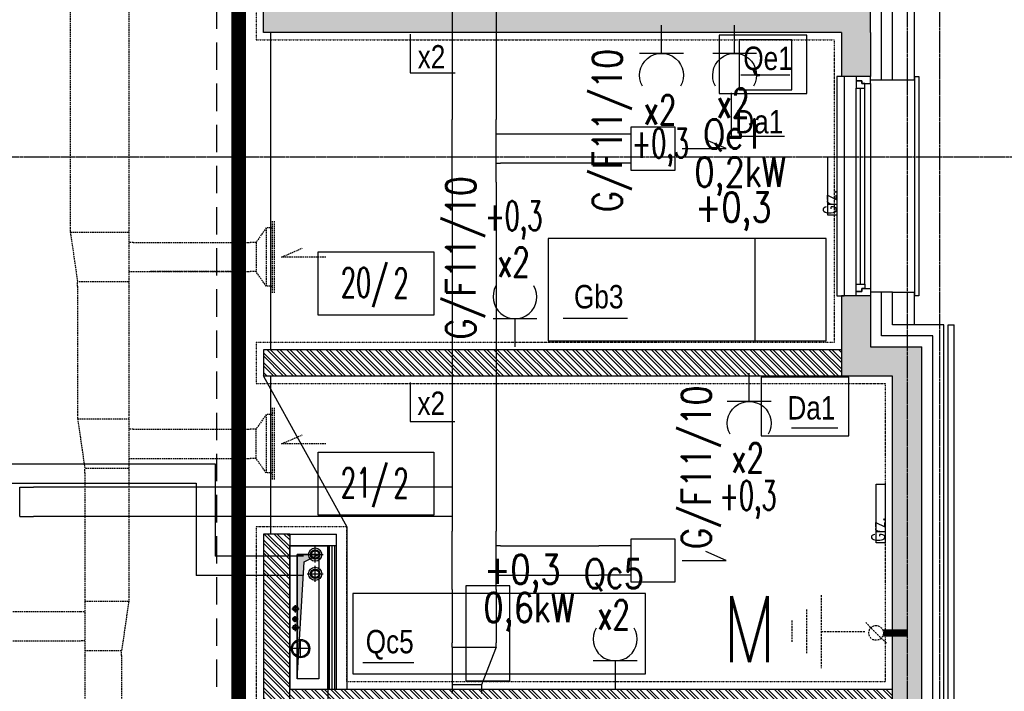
# Model space of a CAD drawing. Extents: x -7228 to 74941, y -112898 to 85621.
# Tile 245 of 256: x 52801 to 53474, y -10092 to -9632. Entities that reach past the tile are written whole.
import ezdxf
from ezdxf.enums import TextEntityAlignment as Align

# ---------------------------------------------------------------- set-up
doc = ezdxf.new("R2010")
doc.units = 0
for name, pattern in [('CENTER', [2, 1.25, -0.25, 0.25, -0.25]), ('DASHED', [0.75, 0.5, -0.25]), ('DASHED2', [0.375, 0.25, -0.125]), ('DIVIDE', [31.75, 12.7, -6.35, 0, -6.35, 0, -6.35]), ('HIDDEN', [9.525, 6.35, -3.175])]:
    doc.linetypes.add(name, pattern=pattern)
doc.layers.get('0').update_dxf_attribs({"color": 101, "linetype": 'CONTINUOUS'})
doc.layers.add('-A_NR', color=8, linetype='CONTINUOUS', plot=False)
for name, color, linetype in [('Drz---drzwi', 5, 'CONTINUOUS'), ('E35', 6, 'CONTINUOUS'), ('E50', 3, 'CONTINUOUS'), ('E50kor', 3, 'CONTINUOUS'), ('Ins-co', 2, 'CONTINUOUS'), ('Ins-kan', 54, 'CONTINUOUS'), ('Ins-went', 141, 'CONTINUOUS'), ('Ins-wod', 4, 'CONTINUOUS'), ('Okn---okna', 5, 'CONTINUOUS'), ('Opis-pom', 6, 'CONTINUOUS'), ('Opis_pom_ramka', 6, 'CONTINUOUS'), ('Os-osie glowne', 1, 'CENTER'), ('Sc-beton', 7, 'CONTINUOUS'), ('Sc-beton-hatch', 86, 'CONTINUOUS'), ('Sc-cegla pustak', 42, 'CONTINUOUS'), ('Sc-cegla pustak-hatch', 8, 'CONTINUOUS'), ('Sc-drewno', 22, 'CONTINUOUS'), ('Sc-gk', 120, 'CONTINUOUS'), ('Sc-izolacja term-styropian', 151, 'STYROPIAN-KA'), ('Sc-kamien', 31, 'CONTINUOUS'), ('Sc-silikat', 61, 'CONTINUOUS'), ('Suf-widok', 8, 'CONTINUOUS'), ('W-idok nad', 5, 'DASHED2'), ('W-otwor-strop', 1, 'CONTINUOUS'), ('Wyp-meble', 155, 'CONTINUOUS')]:
    doc.layers.add(name, color=color, linetype=linetype)
doc.styles.add('ARIAL_CE', font='ARIAL.TTF', dxfattribs={"width": 0.8})
doc.styles.add('KA wymiar', font='romans.shx', dxfattribs={"width": 0.6})
doc.styles.add('ROMANS', font='romans', dxfattribs={"width": 0.85})
doc.linetypes.add('BATTING', pattern='A,0.0001,-0.1,[134,ltypeshp.shx,S=0.1,R=0,X=-0.1,Y=0],-0.2,[134,ltypeshp.shx,S=0.1,R=180,X=0.1,Y=0],-0.1', length=0.4001)
doc.linetypes.add('STYROPIAN-KA', pattern='A,0.0001,-0.1,[135,ltypeshp.shx,S=0.1,R=0,X=-0.1,Y=0],0,[135,ltypeshp.shx,S=0.1,R=180,X=0.1,Y=0],-0.1', length=0.2001)
doc.linetypes.add('ZIGZAG', pattern='A,0.00254,-5.08,[131,ltypeshp.shx,S=5.08,R=0,X=-5.08,Y=0],-10.16,[131,ltypeshp.shx,S=5.08,R=180,X=5.08,Y=0],-5.08', length=20.32254)

# ---------------------------------------------------------------- blocks, each defined once
blk = doc.blocks.new('_dfijglifjglifjhl')
for p, q in [((-18, 0), (-23, 0)), ((-23, 0), (-23, -150)), ((30, 0), (33, 0)), ((33, 0), (33, -150)), ((0, -5), (0, -145)), ((-10, -142), (-10, -8)), ((-7, -142), (-7, -8)), ((-4, -142), (-4, -8)), ((-23, -150), (-18, -150)), ((33, -150), (30, -150))]:
    blk.add_line(p, q)
at = {"linetype": 'DASHED2'}
for p, q in [((-18, 0), (-18, -150)), ((30, 0), (30, -150))]:
    blk.add_line(p, q, dxfattribs=at)
for points in [[(0, -5), (0, 0), (-10, 0), (-10, -3), (-6, -3), (-6, -5)], [(-4, -8), (-4, -5), (-6, -5), (-6, -3), (-10, -3), (-10, -5), (-10, -8)], [(-4, -142), (-4, -145), (-6, -145), (-6, -147), (-10, -147), (-10, -145), (-10, -142)], [(0, -145), (0, -150), (-10, -150), (-10, -147), (-6, -147), (-6, -145)]]:
    blk.add_lwpolyline(points, close=True)
blk = doc.blocks.new('_opis_pom_metka')
at = {"layer": 'Opis_pom_ramka'}
blk.add_lwpolyline([(-33.13, 0), (32.87, 0), (32.87, -36), (-33.13, -36)], close=True, dxfattribs=at)
at = {"style": 'KA wymiar', "width": 0.6}
blk.add_attdef('KO/', text='', height=16.8, dxfattribs=at).set_placement((3.45, -25.87), align=Align.RIGHT)
blk.add_attdef('NR', (3.8, -26.16), '', height=16.8, dxfattribs=at)
blk = doc.blocks.new('_dkjhsjhkfgh')
at = {"layer": 'Ins-went', "ltscale": 2}
for p, q in [((2289.02, 1496.48), (2289.02, 1300.58)), ((2319.02, 1496.48), (2319.02, 1300.58)), ((2289.02, 1260.56), (2289.02, 1300.56)), ((2319.02, 1260.56), (2319.02, 1300.56)), ((2322.02, 1290.56), (2319.02, 1290.56)), ((2411.42, 1290.56), (2389.27, 1290.56)), ((2319.02, 1270.56), (2322.02, 1270.56)), ((2411.42, 1270.56), (2389.27, 1270.56)), ((2289.02, 1257.56), (2289.02, 1260.56)), ((2319.02, 1257.56), (2319.02, 1260.56)), ((2289.02, 1257.56), (2289.02, 1248.56)), ((2319.02, 1257.56), (2319.02, 1248.56)), ((2289.02, 1248.56), (2289.02, 1245.56)), ((2289.02, 1245.56), (2289.02, 1059.06)), ((2319.02, 1248.56), (2319.02, 1245.56)), ((2319.02, 1245.56), (2319.02, 1059.06)), ((2289.02, 1059.02), (2289.02, 1019.02)), ((2319.02, 1059.02), (2319.02, 1019.02)), ((1993.5, 1029.02), (1993.5, 1049.02)), ((1993.5, 1049.02), (2003, 1049.02)), ((2007.02, 1049.02), (2003.02, 1049.02)), ((2024.92, 1049.02), (2007.02, 1049.02)), ((2027.92, 1049.02), (2024.92, 1049.02)), ((2081.92, 1049.02), (2027.92, 1049.02)), ((2289.02, 1049.02), (2081.92, 1049.02)), ((1993.5, 1029.02), (2003, 1029.02)), ((2007.02, 1029.02), (2003.02, 1029.02)), ((2024.92, 1029.02), (2007.02, 1029.02)), ((2027.92, 1029.02), (2024.92, 1029.02)), ((2081.92, 1029.02), (2027.92, 1029.02)), ((2289.02, 1029.02), (2081.92, 1029.02)), ((2289.02, 979.02), (2289.02, 1019.02)), ((2319.02, 979.02), (2319.02, 1019.02)), ((2322.02, 1009.02), (2319.02, 1009.02)), ((2411.42, 1009.02), (2389.27, 1009.02)), ((2319.02, 989.02), (2322.02, 989.02)), ((2411.42, 989.02), (2389.27, 989.02)), ((2289.02, 979.02), (2289.02, 942.62)), ((2319.02, 979.02), (2319.02, 942.62)), ((2289.02, 939.62), (2289.02, 942.62)), ((2319.02, 939.62), (2319.02, 942.62)), ((2289.02, 939.62), (2319.02, 939.62)), ((2289.02, 939.62), (2289.02, 914.02)), ((2319.02, 939.62), (2309.02, 914.02)), ((2309.02, 914.02), (2289.02, 914.02)), ((2289.02, 914.02), (2289.02, 911.02)), ((2289.02, 911, -3630), (2289.02, 908, -3630)), ((2309.02, 914.02), (2309.02, 911.02)), ((2309.02, 911, -3630), (2309.02, 908, -3630))]:
    blk.add_line(p, q, dxfattribs=at)
for points in [[(2411.42, 1295.41), (2441.12, 1295.41), (2441.12, 1265.71), (2411.42, 1265.71)], [(2411.42, 1013.87), (2441.12, 1013.87), (2441.12, 984.17), (2411.42, 984.17)]]:
    blk.add_lwpolyline(points, close=True, dxfattribs=at)
for points in [[(2446.12, 1280.56), (2476.36, 1280.56), (2462.34, 1286.58)], [(2446.12, 999.02), (2476.36, 999.02), (2462.34, 1005.04)]]:
    blk.add_lwpolyline(points, dxfattribs=at)
for points in [[(2389.27, 1290.56), (2322.02, 1290.56)], [(2389.27, 1270.56), (2322.02, 1270.56)], [(2322.02, 1009.02), (2389.27, 1009.02)], [(2322.02, 989.02), (2389.27, 989.02)]]:
    blk.add_spline(points, degree=3, dxfattribs=at)
blk = doc.blocks.new('g2')
at = {"layer": 'E35'}
blk.add_line((15, 19.27), (-15, 19.27), dxfattribs=at)
blk.add_arc((0, 34.27), 15, 150, 30, dxfattribs=at)
at = {"layer": 'E50'}
blk.add_line((0, 19.27), (0, 0), dxfattribs=at)

msp = doc.modelspace()

# ---------------------------------------------------------------- hatches: boundary and pattern name
at = {"layer": 'Sc-beton-hatch'}
h = msp.add_hatch(dxfattribs=at)
h.set_pattern_fill('ANSI33', color=256, style=0)
h.paths.add_polyline_path([(53417.547, -5966.119), (53397.547, -5966.119), (53397.547, -6066.119), (53347.547, -6066.119), (53347.547, -6086.119), (53397.547, -6086.119), (53397.547, -6539.119), (53417.547, -6539.119)])
h.paths.add_polyline_path([(52727.547, -5896.063), (52727.547, -6126.119), (52747.547, -6126.119), (52747.547, -6086.119), (52787.547, -6086.119), (52787.547, -6066.119), (52747.547, -6066.119), (52747.547, -5893.275, 0.0068353), (53006.666, -5853.258), (53003.652, -5833.484, -0.0084051), (52685.545, -5881.599), (52688.203, -5901.422, 0.0010351)])
h.paths.add_polyline_path([(52755.047, -6461.119), (52720.047, -6461.119), (52720.047, -6496.119), (52755.047, -6496.119)])
h.paths.add_polyline_path([(52712.547, -6843.119), (52747.547, -6843.119), (52747.547, -6808.119), (52712.547, -6808.119)])
h.paths.add_polyline_path([(53417.547, -6674.119), (53397.547, -6674.119), (53397.547, -6896.119), (53417.547, -6896.119)])
h.paths.add_polyline_path([(52002.547, -6461.119), (51967.547, -6461.119), (51967.547, -6496.119), (52002.547, -6496.119)], flags=17)
h.paths.add_polyline_path([(51782.547, -6476.119), (51782.547, -5979.405, 0.0063955), (52027.547, -5966.832), (52026.267, -5946.873, -0.0079596), (51721.947, -5961.536), (51722.592, -5981.526, 0.0010422), (51762.547, -5980.155), (51762.547, -6648.119), (51782.547, -6648.119), (51782.547, -6496.119), (51815.547, -6496.119), (51815.547, -6496.115), (51815.547, -6476.119)])
h.paths.add_polyline_path([(51327.547, -6828.119), (51427.547, -6828.119), (51427.547, -7026.119), (51447.547, -7026.119), (51447.547, -6828.119), (51782.547, -6828.119), (51782.547, -6803.119), (51762.547, -6803.119), (51762.547, -6808.119), (51347.547, -6808.119), (51347.547, -5986.279, 0.0010428), (51387.547, -5986.471), (51387.602, -5966.468, -0.0015651), (51327.547, -5966.119)])
h.paths.add_polyline_path([(51987.547, -6808.119), (51967.547, -6808.119), (51967.547, -7466.119), (51944.547, -7466.119), (51944.547, -7486.119), (51967.547, -7486.119), (51967.547, -8068.619), (51987.547, -8068.619), (51987.547, -7486.119), (52278.547, -7486.119), (52278.547, -7801.119), (52298.547, -7801.119), (52351.547, -7801.119), (52351.547, -7781.119), (52298.547, -7781.119), (52298.547, -7466.119), (51987.547, -7466.119)])
h.paths.add_polyline_path([(51427.547, -7276.119), (51447.547, -7276.119), (51447.547, -7176.119), (51427.547, -7176.119)])
h.paths.add_polyline_path([(51427.547, -7526.119), (51447.547, -7526.119), (51447.547, -7486.119), (51487.547, -7486.119), (51487.547, -7466.119), (51447.547, -7466.119), (51447.547, -7426.119), (51427.547, -7426.119)])
h.paths.add_polyline_path([(51807.547, -7486.119), (51807.547, -7466.119), (51742.547, -7466.119), (51742.547, -7486.119)])
h.paths.add_polyline_path([(52351.547, -7486.119), (52351.547, -7466.119), (52298.547, -7466.119), (52298.547, -7486.119)], flags=17)
h.paths.add_polyline_path([(52573.547, -7486.119), (52573.547, -7466.119), (52485.547, -7466.119), (52485.547, -7486.119)])
h.paths.add_polyline_path([(52727.547, -7466.119), (52707.547, -7466.119), (52707.547, -7486.119), (52727.547, -7486.119)])
h.paths.add_polyline_path([(52747.547, -7466.119), (52727.547, -7466.119), (52727.547, -7486.119), (52727.547, -7781.119), (52707.547, -7781.119), (52707.547, -7801.119), (52747.547, -7801.119)])
h.paths.add_polyline_path([(52505.547, -7781.119), (52485.547, -7781.119), (52485.547, -7801.119), (52573.547, -7801.119), (52573.547, -7781.119), (52520.547, -7781.119), (52520.547, -7486.119), (52505.547, -7486.119)])
h.paths.add_polyline_path([(53417.547, -7316.119), (53397.547, -7316.119), (53397.547, -7666.119), (53417.547, -7666.119)])
h.paths.add_polyline_path([(53417.547, -7766.119), (53397.547, -7766.119), (53397.547, -8031.119), (53417.547, -8031.119)])
h.paths.add_polyline_path([(53397.547, -8216.119), (53349.547, -8216.119), (53349.547, -8236.119), (53397.547, -8236.119), (53397.547, -8841.119), (53417.547, -8841.119), (53417.547, -8181.119), (53397.547, -8181.119)])
h.paths.add_polyline_path([(53150.547, -8216.119), (53150.547, -8236.119), (53244.547, -8236.119), (53244.547, -8216.119)])
h.paths.add_polyline_path([(52922.547, -8216.119), (52922.547, -8236.119), (53025.547, -8236.119), (53025.547, -8216.119)])
h.paths.add_polyline_path([(52727.547, -8236.119), (52727.547, -8966.119), (52702.547, -8966.119), (52702.547, -8986.119), (52747.547, -8986.119), (52747.547, -8236.119), (52787.547, -8236.119), (52787.547, -8216.119), (52244.047, -8216.119), (52244.047, -8236.119)])
h.paths.add_polyline_path([(51967.547, -8216.119), (51447.547, -8216.119), (51447.547, -8156.119), (51427.547, -8156.119), (51427.547, -8236.119), (51762.547, -8236.119), (52109.047, -8236.119), (52109.047, -8216.119), (51987.547, -8216.119), (51987.547, -8168.619), (51967.547, -8168.619)])
h.paths.add_polyline_path([(51427.547, -8006.119), (51447.547, -8006.119), (51447.547, -7963.119), (51427.547, -7963.119)])
h.paths.add_polyline_path([(51447.547, -7676.119), (51427.547, -7676.119), (51427.547, -7873.119), (51447.547, -7873.119)])
h.paths.add_polyline_path([(51762.547, -8986.119), (51782.547, -8986.119), (51782.547, -8966.119), (51427.547, -8966.119), (51427.547, -8986.119)])
h.paths.add_polyline_path([(51782.547, -8986.119), (51802.547, -8986.119), (51802.547, -8966.119), (51782.547, -8966.119)])
h.paths.add_polyline_path([(51802.547, -8966.119), (51802.547, -8986.119), (52114.047, -8986.119), (52114.047, -8966.119)])
h.paths.add_polyline_path([(52339.547, -8986.119), (52339.547, -8966.119), (52244.047, -8966.119), (52244.047, -8986.119)], flags=17)
h.paths.add_polyline_path([(52449.547, -8966.119), (52449.547, -8986.119), (52592.547, -8986.119), (52592.547, -8966.119)])
h.paths.add_polyline_path([(52967.547, -8966.119), (52967.547, -8986.119), (53045.547, -8986.119), (53045.547, -8966.119)])
h.paths.add_polyline_path([(53155.547, -8966.119), (53155.547, -8986.119), (53397.547, -8986.119), (53397.547, -9011.119), (53417.547, -9011.119), (53417.547, -8941.119), (53397.547, -8941.119), (53397.547, -8966.119)])
h.paths.add_polyline_path([(53397.547, -9134.119), (53362.547, -9134.119), (53362.547, -9440.619), (53382.547, -9440.619), (53382.547, -9154.119), (53417.547, -9154.119), (53417.547, -9111.119), (53397.547, -9111.119)])
h.paths.add_polyline_path([(53382.547, -9560.619), (53362.547, -9560.619), (53362.547, -9616.119), (52967.547, -9616.119), (52967.547, -9641.119), (53362.547, -9641.119), (53362.547, -9671.119), (53382.547, -9671.119), (53382.547, -9641.119)])
h.paths.add_polyline_path([(53417.547, -9856.119), (53382.547, -9856.119), (53382.547, -9821.119), (53362.547, -9821.119), (53362.547, -9876.119), (53397.547, -9876.119), (53397.547, -10283.619), (53397.547, -10466.119), (52747.547, -10466.119), (52747.547, -10421.119), (52727.547, -10421.119), (52727.547, -10486.119), (53397.547, -10486.119), (53397.547, -10915.39), (53397.547, -10976.119), (53417.547, -10976.119), (53417.547, -10576.119), (53417.547, -10403.619)])
h.paths.add_polyline_path([(52747.547, -10095.119), (52727.547, -10095.119), (52727.547, -10291.119), (52747.547, -10291.119)], flags=17)
h.paths.add_polyline_path([(52727.547, -9985.119), (52747.547, -9985.119), (52747.547, -9206.119), (52727.547, -9206.119), (52727.547, -9616.119), (52431.547, -9616.119), (52431.547, -9641.119), (52727.547, -9641.119)])
h.paths.add_polyline_path([(52280.547, -9616.119), (52280.547, -9641.119), (52321.547, -9641.119), (52321.547, -9616.119)])
h.paths.add_polyline_path([(52058.547, -9641.119), (52058.547, -9616.119), (51942.547, -9616.119), (51942.547, -9641.119)])
h.paths.add_polyline_path([(51842.547, -9641.119), (51842.547, -9616.119), (51547.547, -9616.119), (51547.547, -9601.119), (51527.547, -9601.119), (51527.547, -9616.119), (51287.547, -9616.119), (51287.547, -9641.119), (51527.547, -9641.119), (51527.547, -10036.619), (51547.547, -10036.619), (51547.547, -9641.119)])
h.paths.add_polyline_path([(51547.547, -9472.119), (51527.547, -9472.119), (51527.547, -9504.119), (51547.547, -9504.119)])
h.paths.add_polyline_path([(51237.547, -9641.119), (51237.547, -9616.119), (51187.547, -9616.119), (51187.547, -9641.119)])
h.paths.add_polyline_path([(51137.547, -9641.119), (51137.547, -9616.119), (51087.547, -9616.119), (51087.547, -9641.119)])
h.paths.add_polyline_path([(51037.547, -9641.119), (51037.547, -9616.119), (50987.547, -9616.119), (50987.547, -9641.119)])
h.paths.add_polyline_path([(50937.547, -9641.119), (50937.547, -9616.119), (50897.547, -9616.119), (50897.547, -10523.119), (50997.547, -10523.119), (50997.547, -10538.119), (51017.547, -10538.119), (51017.547, -10503.119), (50917.547, -10503.119), (50917.547, -9641.119)])
h.paths.add_polyline_path([(52058.547, -9962.119), (52058.547, -9944.119), (51944.547, -9944.119), (51944.547, -9962.119)])
h.paths.add_polyline_path([(51527.547, -10291.119), (51547.547, -10291.119), (51547.547, -10136.619), (51527.547, -10136.619)])
h.paths.add_polyline_path([(51017.547, -10656.119), (51017.547, -10638.119), (50997.547, -10638.119), (50997.547, -10656.119), (50797.547, -10656.119), (50797.547, -11011.119), (51527.547, -11011.119), (51527.547, -11051.119), (51547.547, -11051.119), (51547.547, -11011.119), (51597.547, -11011.119), (51597.547, -10991.119), (51547.547, -10991.119), (51547.547, -10836.119), (51527.547, -10836.119), (51527.547, -10991.119), (50817.547, -10991.119), (50817.547, -10676.119), (51527.547, -10676.119), (51527.547, -10686.119), (51547.547, -10686.119), (51547.547, -10421.119), (51527.547, -10421.119), (51527.547, -10656.119)])
h.paths.add_polyline_path([(51987.547, -10486.119), (52104.047, -10486.119), (52104.047, -10466.119), (51767.547, -10466.119), (51767.547, -10486.119), (51967.547, -10486.119), (51967.547, -10991.119), (51747.547, -10991.119), (51747.547, -11011.119), (51807.547, -11011.119), (51807.547, -11051.119), (51827.547, -11051.119), (51827.547, -11011.119), (52087.547, -11011.119), (52087.547, -10991.119), (51987.547, -10991.119)])
h.paths.add_polyline_path([(52214.047, -10466.119), (52214.047, -10486.119), (52278.547, -10486.119), (52278.547, -10991.119), (52237.547, -10991.119), (52237.547, -11011.119), (52819.547, -11011.119), (52819.547, -10991.119), (52298.547, -10991.119), (52298.547, -10466.119)])
h.paths.add_polyline_path([(53382.547, -11011.119), (53382.547, -10991.119), (53337.547, -10991.119), (53337.547, -11011.119)])
h.paths.add_polyline_path([(53400.047, -10993.619), (53382.547, -11011.119), (53417.547, -11011.119)])
h.paths.add_polyline_path([(53382.547, -10976.119), (53382.547, -11011.119), (53400.047, -10993.619)])
h.paths.add_polyline_path([(53382.547, -10976.119), (53400.047, -10993.619), (53417.547, -10976.119)])
h.paths.add_polyline_path([(53417.547, -10976.119), (53400.047, -10993.619), (53417.547, -11011.119)])
at = {"layer": 'Sc-cegla pustak-hatch'}
h = msp.add_hatch(dxfattribs=at)
h.set_pattern_fill('ANSI32', color=256, scale=0.5, angle=90, style=0)
h.paths.add_polyline_path([(52792.547, -7484.119), (52792.547, -7466.119), (52747.547, -7466.119), (52747.547, -7484.119)])
h.paths.add_polyline_path([(52967.547, -7484.119), (52967.547, -7996.119), (52985.547, -7996.119), (52985.547, -7969.119), (53059.547, -7969.119), (53067.547, -7969.119), (53067.547, -7977.119), (53059.547, -7977.119), (53059.547, -7996.119), (53085.347, -7996.119), (53085.347, -7978.119), (53077.547, -7978.119), (53077.547, -7951.119), (52985.547, -7951.119), (52985.547, -7602.119), (53050.547, -7602.119), (53050.547, -7584.119), (52985.547, -7584.119), (52985.547, -7466.119), (52922.547, -7466.119), (52922.547, -7484.119)])
h.paths.add_polyline_path([(53150.547, -7584.119), (53150.547, -7602.119), (53397.547, -7602.119), (53397.547, -7584.119)])
h.paths.add_polyline_path([(53397.547, -7996.119), (53397.547, -7978.119), (53185.347, -7978.119), (53185.347, -7996.119)])
h.paths.add_polyline_path([(52967.547, -8464.119), (52985.547, -8464.119), (52985.547, -8236.119), (52967.547, -8236.119)])
h.paths.add_polyline_path([(52095.547, -7978.119), (52095.547, -7710.119), (52077.547, -7710.119), (52077.547, -7996.119), (52278.547, -7996.119), (52278.547, -8038.619), (52296.547, -8038.619), (52296.547, -7968.119), (52278.547, -7968.119), (52278.547, -7978.119)])
h.paths.add_polyline_path([(52296.547, -7801.119), (52278.547, -7801.119), (52278.547, -7868.119), (52296.547, -7868.119)])
h.paths.add_polyline_path([(51902.547, -7978.119), (51902.547, -7996.119), (51967.547, -7996.119), (51967.547, -7978.119)])
h.paths.add_polyline_path([(51802.547, -7996.119), (51802.547, -7978.119), (51744.547, -7978.119), (51744.547, -7996.119)])
h.paths.add_polyline_path([(51654.547, -7996.119), (51654.547, -7978.119), (51447.547, -7978.119), (51447.547, -7996.119)])
h.paths.add_polyline_path([(51427.547, -8356.119), (51445.547, -8356.119), (51445.547, -8236.119), (51427.547, -8236.119)])
h.paths.add_polyline_path([(51427.547, -8571.119), (51445.547, -8571.119), (51445.547, -8566.119), (52040.547, -8566.119), (52040.547, -8630.119), (52058.547, -8630.119), (52058.547, -8492.119), (52040.547, -8492.119), (52040.547, -8548.119), (51782.547, -8548.119), (51782.547, -8466.119), (51764.547, -8466.119), (51764.547, -8548.119), (51445.547, -8548.119), (51445.547, -8506.119), (51427.547, -8506.119)])
h.paths.add_polyline_path([(51782.547, -8236.119), (51764.547, -8236.119), (51764.547, -8366.119), (51782.547, -8366.119)])
h.paths.add_polyline_path([(52058.547, -8236.119), (52040.547, -8236.119), (52040.547, -8392.119), (52058.547, -8392.119)])
h.paths.add_polyline_path([(52296.547, -8168.619), (52278.547, -8168.619), (52278.547, -8216.119), (52296.547, -8216.119)])
h.paths.add_polyline_path([(52296.547, -8236.119), (52278.547, -8236.119), (52278.547, -8966.119), (52296.547, -8966.119), (52296.547, -8570.119), (52592.547, -8570.119), (52592.547, -8552.119), (52296.547, -8552.119)])
h.paths.add_polyline_path([(52058.547, -8730.119), (52040.547, -8730.119), (52040.547, -8966.119), (52058.547, -8966.119)])
h.paths.add_polyline_path([(51445.547, -8721.119), (51427.547, -8721.119), (51427.547, -8786.119), (51445.547, -8786.119)])
h.paths.add_polyline_path([(51427.547, -8966.119), (51445.547, -8966.119), (51445.547, -8936.119), (51427.547, -8936.119)])
h.paths.add_polyline_path([(51445.547, -9001.119), (51445.547, -8986.119), (51427.547, -8986.119), (51427.547, -9001.119)])
h.paths.add_polyline_path([(51427.547, -9216.119), (51445.547, -9216.119), (51445.547, -9151.119), (51427.547, -9151.119)])
h.paths.add_polyline_path([(51427.547, -9490.119), (51527.547, -9490.119), (51527.547, -9472.119), (51445.547, -9472.119), (51445.547, -9366.119), (51427.547, -9366.119)])
h.paths.add_polyline_path([(51764.547, -9306.119), (51782.547, -9306.119), (51782.547, -8998.119), (51764.547, -8998.119)])
h.paths.add_polyline_path([(52040.547, -9616.119), (52058.547, -9616.119), (52058.547, -9461.119), (52040.547, -9461.119)])
h.paths.add_polyline_path([(52040.547, -9361.119), (52058.547, -9361.119), (52058.547, -8986.119), (52040.547, -8986.119)])
h.paths.add_polyline_path([(52727.547, -8570.119), (52727.547, -8552.119), (52702.547, -8552.119), (52702.547, -8570.119)])
h.paths.add_polyline_path([(52994.547, -8594.119), (52994.547, -8668.119), (52967.547, -8668.119), (52967.547, -8966.119), (52985.547, -8966.119), (52985.547, -8686.119), (53397.547, -8686.119), (53397.547, -8668.119), (53012.547, -8668.119), (53012.547, -8576.119), (52985.547, -8576.119), (52985.547, -8554.119), (52967.547, -8554.119), (52967.547, -8594.119)])
h.paths.add_polyline_path([(52985.547, -9224.119), (52985.547, -8986.119), (52967.547, -8986.119), (52967.547, -9206.119), (52922.547, -9206.119), (52922.547, -9224.119)])
h.paths.add_polyline_path([(52967.547, -9344.119), (52967.547, -9362.119), (53362.547, -9362.119), (53362.547, -9344.119)])
h.paths.add_polyline_path([(52674.547, -9206.119), (52674.547, -9224.119), (52712.547, -9224.119), (52727.547, -9224.119), (52727.547, -9206.119)])
h.paths.add_polyline_path([(52792.547, -9224.119), (52792.547, -9206.119), (52747.547, -9206.119), (52747.547, -9224.119)])
h.paths.add_polyline_path([(52564.547, -9224.119), (52564.547, -9206.119), (52482.547, -9206.119), (52482.547, -9161.119), (52464.547, -9161.119), (52464.547, -9206.119), (52449.547, -9206.119), (52449.547, -9224.119)])
h.paths.add_polyline_path([(52482.547, -8986.119), (52464.547, -8986.119), (52464.547, -9031.119), (52482.547, -9031.119)])
h.paths.add_polyline_path([(52280.547, -9206.119), (52280.547, -9616.119), (52298.547, -9616.119), (52298.547, -9224.119), (52339.547, -9224.119), (52339.547, -9206.119)])
h.paths.add_polyline_path([(51547.547, -9944.119), (51547.547, -9962.119), (51764.547, -9962.119), (51764.547, -10228.119), (51547.547, -10228.119), (51547.547, -10246.119), (52058.547, -10246.119), (52058.547, -10151.619), (52040.547, -10151.619), (52040.547, -10228.119), (51782.547, -10228.119), (51782.547, -9962.119), (51944.547, -9962.119), (51944.547, -9944.119)])
h.paths.add_polyline_path([(52058.547, -9962.119), (52040.547, -9962.119), (52040.547, -10051.619), (52058.547, -10051.619)], flags=17)
h.paths.add_polyline_path([(52058.547, -9641.119), (52040.547, -9641.119), (52040.547, -9944.119), (52058.547, -9944.119)])
h.paths.add_polyline_path([(52680.659, -9975.119), (52680.659, -9957.119), (52298.547, -9957.119), (52298.547, -9641.119), (52280.547, -9641.119), (52280.547, -10291.119), (52298.547, -10291.119), (52298.547, -10246.119), (52727.547, -10246.119), (52727.547, -10228.119), (52298.547, -10228.119), (52298.547, -9975.119)])
h.paths.add_polyline_path([(53362.547, -9876.119), (53362.547, -9858.119), (52967.547, -9858.119), (52967.547, -9876.119)])
h.paths.add_polyline_path([(52967.547, -10118.119), (52985.547, -10118.119), (52985.547, -10108.119), (53397.547, -10108.119), (53397.547, -10090.119), (52985.547, -10090.119), (52985.547, -9984.119), (52967.547, -9984.119)])
h.paths.add_polyline_path([(52985.547, -10238.119), (52985.547, -10228.119), (52967.547, -10228.119), (52967.547, -10356.119), (52985.547, -10356.119), (52985.547, -10256.119), (53135.547, -10256.119), (53135.547, -10466.119), (53153.547, -10466.119), (53153.547, -10238.119)])
h.paths.add_polyline_path([(52967.547, -10456.119), (52967.547, -10466.119), (52985.547, -10466.119), (52985.547, -10456.119)])
h.paths.add_polyline_path([(52280.547, -10466.119), (52298.547, -10466.119), (52298.547, -10421.119), (52280.547, -10421.119)])
h.paths.add_polyline_path([(51785.547, -10656.119), (51785.547, -10596.119), (51767.547, -10596.119), (51767.547, -10686.119), (51785.547, -10686.119), (51785.547, -10674.119), (51967.547, -10674.119), (51967.547, -10656.119)])
h.paths.add_polyline_path([(51785.547, -10786.119), (51767.547, -10786.119), (51767.547, -10991.119), (51785.547, -10991.119)])
h.paths.add_polyline_path([(51785.547, -10496.119), (51785.547, -10486.119), (51767.547, -10486.119), (51767.547, -10496.119)])
at = {"layer": 'W-otwor-strop'}
msp.add_hatch(color=256, dxfattribs=at).paths.add_polyline_path([(53005.547, -9998.119), (52990.547, -9998.119), (52990.547, -10083.119), (52995.547, -10003.119)])

# ---------------------------------------------------------------- linework, layer by layer
at = {"layer": '-A_NR', "ltscale": 0.5}
for p, q in [((53067.912, -9642.191), (53067.912, -9668.754)), ((53067.912, -9668.754), (53098.591, -9668.754)), ((53293.944, -9670.006), (53327.377, -9670.006)), ((53287.352, -9711.948), (53287.352, -9682.377)), ((53287.352, -9711.948), (53323.619, -9711.948)), ((53172.478, -9836.507), (53216.491, -9836.507)), ((53328.355, -9911.45), (53360.057, -9911.45)), ((53035.527, -10071.913), (53070.297, -10071.913))]:
    msp.add_line(p, q, dxfattribs=at)
at = {"layer": '-A_NR', "color": 8}
for p, q in [((53067.762, -9880.458), (53067.762, -9907.022)), ((53067.762, -9907.022), (53098.441, -9907.022))]:
    msp.add_line(p, q, dxfattribs=at)
at = {"layer": 'Drz---drzwi', "linetype": 'ZIGZAG', "ltscale": 0.02}
for points in [[(52972.547, -9641.119), (52972.547, -9858.119)], [(52972.547, -9876.119), (52972.547, -9984.119)]]:
    msp.add_lwpolyline(points, dxfattribs=at)
at = {"layer": 'E35'}
for p, q in [((52967.547, -9876.119), (53024.547, -9979.119)), ((53397.547, -9876.119), (52967.547, -9876.119)), ((53397.547, -10090.119), (53397.547, -9876.119)), ((53024.547, -9979.119), (53024.547, -10090.119)), ((53024.547, -10090.119), (53397.547, -10090.119))]:
    msp.add_line(p, q, dxfattribs=at)
at = {"layer": 'E50', "linetype": 'HIDDEN', "ltscale": 0.2}
for p, q in [((53348.783, -10025.779), (53348.783, -10075.779)), ((53338.783, -10035.779), (53338.783, -10065.779)), ((53328.783, -10043.279), (53328.783, -10058.279)), ((53393.326, -10058.772), (53379.183, -10044.63)), ((53348.783, -10050.779), (53378.783, -10050.779))]:
    msp.add_line(p, q, dxfattribs=at)
at = {"layer": 'E50', "linetype": 'HIDDEN', "ltscale": 0.2, "const_width": 5}
msp.add_lwpolyline([(53407.547, -10051.815), (53391.24, -10051.815)], dxfattribs=at)
at = {"layer": 'E50', "linetype": 'HIDDEN', "ltscale": 0.2}
msp.add_circle((53386.254, -10051.701), 5, dxfattribs=at)
at = {"layer": 'E50kor', "linetype": 'DASHED2', "ltscale": 75}
msp.add_line((52935.586, -8185.467), (52935.586, -10440.321), dxfattribs=at)
at = {"layer": 'E50kor', "const_width": 10}
msp.add_lwpolyline([(52950.586, -8185.467), (52950.586, -10440.321)], dxfattribs=at)
at = {"layer": 'Ins-co', "linetype": 'DASHED', "ltscale": 0.5}
for p, q in [((52724.67, -9936.026), (52934.545, -9936.026)), ((52724.67, -9936.026), (52934.545, -9936.026)), ((52934.545, -9936.026), (52934.545, -9999.231)), ((52934.545, -9936.026), (52934.545, -9999.231)), ((52994.879, -9999.231), (52934.545, -9999.231)), ((52994.879, -9999.231), (52934.545, -9999.231))]:
    msp.add_line(p, q, dxfattribs=at)
at = {"layer": 'Ins-co', "linetype": 'Continuous', "ltscale": 0.5}
for p, q in [((52724.669, -9949.189, 0), (52921.545, -9949.189, 0)), ((52724.669, -9949.189, 0), (52921.545, -9949.189, 0)), ((52921.545, -9949.189), (52921.545, -10012.394)), ((52921.545, -9949.189), (52921.545, -10012.394)), ((52994.879, -10012.394, 0), (52921.545, -10012.394, 0)), ((52994.879, -10012.394, 0), (52921.545, -10012.394, 0))]:
    msp.add_line(p, q, dxfattribs=at)
at = {"layer": 'Ins-co'}
for p, q in [((52997.52, -9998.135, 0), (53008.42, -9998.136, 0)), ((53002.97, -10003.585, 0), (53002.97, -9992.685, 0)), ((52997.52, -10011.298, 0), (53008.42, -10011.299, 0)), ((53002.97, -10016.748, 0), (53002.97, -10005.848, 0))]:
    msp.add_line(p, q, dxfattribs=at)
for points in [[(53353.322, -9726.119), (53359.422, -9726.119), (53359.422, -9766.119), (53353.322, -9766.119)], [(53386.4, -9950.028), (53392.5, -9950.028), (53392.5, -9990.028), (53386.4, -9990.028)]]:
    msp.add_lwpolyline(points, close=True, dxfattribs=at)
for centre, radius in [((53002.97, -9998.135, 0), 4.53), ((53002.97, -9998.135, 0), 3.2), ((53002.97, -9998.135, 0), 2.6), ((53002.97, -10011.298, 0), 4.53), ((53002.97, -10011.298, 0), 3.2), ((53002.97, -10011.298, 0), 2.6)]:
    msp.add_circle(centre, radius, dxfattribs=at)
at = {"layer": 'Ins-kan', "linetype": 'Continuous', "ltscale": 0.5}
for p, q in [((52992.967, -10068.731), (52992.967, -10056.131)), ((52999.267, -10062.431), (52986.667, -10062.431))]:
    msp.add_line(p, q, dxfattribs=at)
for radius in [6.3, 5.5]:
    msp.add_circle((52992.967, -10062.431), radius, dxfattribs=at)
at = {"layer": 'Ins-went', "linetype": 'DASHED', "ltscale": 2}
for p, q in [((52835.647, -9602.93), (52835.647, -9774.63)), ((52875.647, -9602.93), (52875.647, -9774.63)), ((52835.6, -9774.653), (52835.6, -9777.653)), ((52875.6, -9774.653), (52875.6, -9814.653)), ((52969.547, -9774.653, -3630), (52962.547, -9784.653, -3630)), ((52969.547, -9774.653, -3630), (52969.547, -9814.653, -3630)), ((52972.547, -9774.653, -3630), (52969.547, -9774.653, -3630)), ((52972.547, -9774.653), (52973.547, -9774.653)), ((52973.547, -9770.153), (52973.547, -9819.153)), ((52975.047, -9770.153), (52975.047, -9819.153)), ((52835.6, -9777.653), (52875.6, -9777.653)), ((52835.6, -9777.653), (52840.6, -9811.653)), ((52878.6, -9784.653), (52875.6, -9784.653)), ((52878.6, -9784.653), (52958.5, -9784.653)), ((52962.547, -9784.653, -3630), (52958.547, -9784.653, -3630)), ((52875.6, -9804.653), (52878.6, -9804.653)), ((52878.6, -9804.653), (52958.5, -9804.653)), ((52946.884, -9804.653), (52890.217, -9804.653)), ((52962.547, -9804.653, -3630), (52958.547, -9804.653, -3630)), ((52969.547, -9814.653, -3630), (52962.547, -9804.653, -3630)), ((52875.6, -9811.653), (52840.6, -9811.653)), ((52840.6, -9814.653), (52840.6, -9811.653)), ((52840.6, -9814.653), (52840.6, -9902.353)), ((52875.6, -9814.653), (52875.6, -9902.353)), ((52972.547, -9814.653, -3630), (52969.547, -9814.653, -3630)), ((52972.547, -9814.653), (52973.547, -9814.653)), ((52840.6, -9902.327), (52840.6, -9905.327)), ((52875.6, -9902.327), (52875.6, -9942.327)), ((52969.547, -9902.327, -3630), (52962.547, -9912.327, -3630)), ((52969.547, -9902.327, -3630), (52969.547, -9942.327, -3630)), ((52972.547, -9902.327, -3630), (52969.547, -9902.327, -3630)), ((52972.547, -9902.327), (52973.547, -9902.327)), ((52973.547, -9897.827), (52973.547, -9946.827)), ((52975.047, -9897.827), (52975.047, -9946.827)), ((52840.6, -9905.327), (52875.6, -9905.327)), ((52840.6, -9905.327), (52845.6, -9939.327)), ((52878.6, -9912.327), (52875.6, -9912.327)), ((52878.6, -9912.327), (52958.5, -9912.327)), ((52962.547, -9912.327, -3630), (52958.547, -9912.327, -3630)), ((52962.547, -9932.327, -3630), (52962.547, -9912.327, -3630)), ((52875.6, -9932.327), (52878.6, -9932.327)), ((52878.6, -9932.327), (52958.5, -9932.327)), ((52962.547, -9932.327, -3630), (52958.547, -9932.327, -3630)), ((52969.547, -9942.327, -3630), (52962.547, -9932.327, -3630)), ((52875.6, -9939.327), (52845.6, -9939.327)), ((52845.6, -9942.327), (52845.6, -9939.327)), ((52845.6, -9942.327), (52845.6, -10027.027)), ((52875.6, -9942.327), (52875.6, -10027.027)), ((52972.547, -9942.327, -3630), (52969.547, -9942.327, -3630)), ((52972.547, -9942.327), (52973.547, -9942.327)), ((52845.6, -10027.027), (52845.6, -10067.027)), ((52845.6, -10030.027), (52875.6, -10030.027)), ((52875.6, -10030.027), (52870.6, -10064.027)), ((52875.6, -10027.027), (52875.6, -10030.027)), ((52751.5, -10037.037), (52842.6, -10037.037)), ((52842.6, -10037.027), (52845.6, -10037.027)), ((52751.5, -10057.037), (52842.6, -10057.037)), ((52845.6, -10057.027), (52842.6, -10057.027)), ((52870.6, -10064.027), (52845.6, -10064.027)), ((52870.6, -10067.027), (52870.6, -10064.027)), ((52845.6, -10067.037), (52845.6, -10153.137)), ((52870.6, -10067.037), (52870.6, -10153.137))]:
    msp.add_line(p, q, dxfattribs=at)
at = {"layer": 'Ins-went', "linetype": 'DASHED', "ltscale": 2, "elevation": -3630}
msp.add_lwpolyline([(52962.547, -9784.653), (52962.547, -9804.653)], dxfattribs=at)
at = {"layer": 'Ins-went', "linetype": 'DASHED', "ltscale": 2}
for points in [[(53010.285, -9794.663), (52980.047, -9794.653), (52994.063, -9788.635)], [(53010.285, -9922.337), (52980.047, -9922.327), (52994.063, -9916.309)]]:
    msp.add_lwpolyline(points, dxfattribs=at)
at = {"layer": 'Ins-wod', "ltscale": 0.3}
for p, q in [((52987.04, -10035.149), (52992, -10035.149)), ((52989.52, -10037.629), (52989.52, -10032.67)), ((52991.284, -10042.247), (52987.162, -10042.247)), ((52989.223, -10044.308), (52989.223, -10040.186)), ((52987.04, -10047.953), (52992, -10047.953)), ((52989.52, -10050.432), (52989.52, -10045.473))]:
    msp.add_line(p, q, dxfattribs=at)
for centre, radius in [((52989.52, -10035.149), 1.82), ((52989.52, -10035.149), 1.365), ((52989.52, -10035.149), 1.138), ((52989.52, -10047.953), 1.82), ((52989.52, -10047.953), 1.365), ((52989.52, -10047.953), 1.138)]:
    msp.add_circle(centre, radius, dxfattribs=at)
at = {"layer": 'Ins-wod', "ltscale": 0.3, "extrusion": (4.28132e-36, 6.27911e-36, -1)}
for major_axis, start_param, end_param in [((-1.088, 1.088), 3.926992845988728, 10.21017815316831), ((-0.779, 0.779), 3.926992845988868, 10.21017815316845), ((-0.618, 0.618), 3.926992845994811, 10.2101781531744)]:
    msp.add_ellipse((52989.223, -10042.247), major_axis=major_axis, ratio=1, start_param=start_param, end_param=end_param, dxfattribs=at)
at = {"layer": 'Os-osie glowne'}
for points in [[(53407.547, -5544.119), (53407.547, -11521.119)], [(53429.547, -5544.119), (53429.547, -11521.119)], [(50525.547, -9726.119), (62792.547, -9726.119)]]:
    msp.add_lwpolyline(points, dxfattribs=at)
at = {"layer": 'Sc-beton'}
for points in [[(53382.547, -9641.119), (53382.547, -9560.619)], [(52967.547, -9641.119), (52967.547, -9616.119)], [(53362.547, -9641.119), (52967.547, -9641.119)], [(53362.547, -9641.119), (53362.547, -9671.119)], [(53382.547, -9641.119), (53382.547, -9671.119)], [(53382.547, -9671.119), (53362.047, -9671.119)], [(53362.547, -9821.119), (53362.547, -9876.119)], [(53382.547, -9821.119), (53362.547, -9821.119)], [(53382.547, -9821.119), (53382.547, -9856.119)], [(53382.547, -9856.119), (53417.547, -9856.119)], [(53417.547, -10403.619), (53417.547, -9856.119)], [(53397.547, -9876.119), (53362.547, -9876.119)], [(53397.547, -10283.619), (53397.547, -9876.119)]]:
    msp.add_lwpolyline(points, dxfattribs=at)
at = {"layer": 'Sc-cegla pustak'}
for points in [[(52967.547, -9858.119), (52967.547, -9876.119)], [(53362.547, -9858.119), (52967.547, -9858.119)], [(53362.547, -9876.119), (52967.547, -9876.119)], [(52967.547, -9984.119), (52967.547, -10118.119)], [(52985.547, -9984.119), (52967.547, -9984.119)], [(52985.547, -9984.119), (52985.547, -10090.119)], [(52985.547, -10090.119), (53397.547, -10090.119)]]:
    msp.add_lwpolyline(points, dxfattribs=at)
at = {"layer": 'Sc-drewno'}
for points in [[(53412.547, -9673.619), (53412.547, -9558.119)], [(53412.547, -9673.619), (53397.547, -9673.619)], [(53397.547, -9818.619), (53412.547, -9818.619)], [(53412.547, -9841.119), (53412.547, -9818.619)]]:
    msp.add_lwpolyline(points, dxfattribs=at)
at = {"layer": 'Sc-gk'}
for points in [[(53011.547, -10077.119), (53011.547, -9992.119)], [(53011.547, -10090.119), (53011.547, -9998.119)], [(53012.747, -10090.119), (53012.747, -9992.119)], [(53016.347, -10090.119), (53016.347, -9992.119)], [(53017.547, -10090.119), (53017.547, -9992.119)]]:
    msp.add_lwpolyline(points, dxfattribs=at)
at = {"layer": 'Sc-gk', "linetype": 'BATTING', "ltscale": 0.09}
msp.add_lwpolyline([(53014.547, -10090.119), (53014.547, -9992.119)], dxfattribs=at)
at = {"layer": 'Sc-izolacja term-styropian', "linetype": 'BATTING', "ltscale": 0.35}
for points in [[(53390.047, -9673.619), (53390.047, -9558.119)], [(53390.047, -9848.619), (53390.047, -9818.619)], [(53425.047, -9848.619), (53390.047, -9848.619)], [(53425.047, -10403.619), (53425.047, -9848.619)]]:
    msp.add_lwpolyline(points, dxfattribs=at)
at = {"layer": 'Sc-izolacja term-styropian', "linetype": 'ByBlock'}
for points in [[(53397.547, -9673.619), (53397.547, -9558.119)], [(53397.547, -9673.619), (53382.547, -9673.619)], [(53397.547, -9818.619), (53382.547, -9818.619)], [(53397.547, -9841.119), (53397.547, -9818.619)], [(53432.547, -9841.119), (53397.547, -9841.119)], [(53432.547, -10283.619), (53432.547, -9841.119)]]:
    msp.add_lwpolyline(points, dxfattribs=at)
at = {"layer": 'Sc-kamien'}
for points in [[(53435.547, -9841.119), (53439.547, -9841.119)], [(53435.547, -10914.119), (53435.547, -9841.119)], [(53439.547, -10914.119), (53439.547, -9841.119)]]:
    msp.add_lwpolyline(points, dxfattribs=at)
at = {"layer": 'Sc-silikat'}
for points in [[(52985.547, -9984.119), (53017.547, -9984.119)], [(52985.547, -9984.119), (53017.547, -9984.119)], [(53017.547, -9992.119), (53017.547, -9984.119)], [(53017.547, -9992.119), (52985.547, -9992.119)]]:
    msp.add_lwpolyline(points, dxfattribs=at)
at = {"layer": 'Suf-widok', "linetype": 'DIVIDE', "ltscale": 0.02}
msp.add_lwpolyline([(52962.547, -9611.119), (52962.547, -9646.119), (53357.547, -9646.119), (53357.547, -9853.119), (52962.547, -9853.119), (52962.547, -9881.119), (53392.547, -9881.119), (53392.547, -10085.119), (53024.547, -10085.119), (53024.547, -9979.119), (52962.547, -9979.119), (52962.547, -10461.119), (52752.547, -10461.119), (52752.547, -9229.119)], dxfattribs=at)
at = {"layer": 'W-idok nad'}
msp.add_lwpolyline([(52985.547, -9992.119), (53011.547, -9992.119), (53011.547, -10151.119), (52985.547, -10151.119)], close=True, dxfattribs=at)
at = {"layer": 'W-otwor-strop', "linetype": 'Continuous', "ltscale": 0.5}
msp.add_lwpolyline([(52990.547, -9998.119), (53005.547, -9998.119), (53005.547, -10083.119), (52990.547, -10083.119)], close=True, dxfattribs=at)
msp.add_lwpolyline([(53005.547, -9998.119), (52990.547, -9998.119), (52990.547, -10083.119), (52995.547, -10003.119), (53005.547, -9998.119)], dxfattribs=at)
at = {"layer": 'Wyp-meble', "ltscale": 0.3}
msp.add_line((53303.663, -9851.931), (53303.663, -9781.931), dxfattribs=at)
for points in [[(53339.003, -9642.936), (53279.003, -9642.936), (53279.003, -9682.936), (53339.003, -9682.936)], [(53328.697, -9680.263), (53328.697, -9646.263), (53292.697, -9646.263), (53292.697, -9680.263)], [(53352.215, -9781.931), (53162.215, -9781.931), (53162.215, -9851.931), (53352.215, -9851.931)], [(53367.696, -9876.894), (53307.696, -9876.894), (53307.696, -9916.894), (53367.696, -9916.894)], [(53228.799, -10024.743), (53028.799, -10024.743), (53028.799, -10079.743), (53228.799, -10079.743)], [(53136.022, -10019.4), (53106.022, -10019.4), (53106.022, -10084.4), (53136.022, -10084.4)]]:
    msp.add_lwpolyline(points, close=True, dxfattribs=at)

# ---------------------------------------------------------------- block references
msp.add_blockref('_dkjhsjhkfgh', (50807.547, -11001.119))
at = {"layer": 'E35', "xscale": -1, "rotation": 180}
for p in [(53239.657, -9636.119), (53289.588, -9636.119), (53299.57, -9874.119)]:
    msp.add_blockref('g2', p, dxfattribs=at)
at = {"layer": 'E35'}
for p in [(53139.502, -9856.119), (53207.959, -10090.119)]:
    msp.add_blockref('g2', p, dxfattribs=at)
at = {"layer": 'Okn---okna'}
msp.add_blockref('_dfijglifjglifjhl', (53382.547, -9671.119), dxfattribs=at)
at = {"layer": 'Opis-pom'}
ref = msp.add_blockref('_opis_pom_metka', (53044.71, -9791.119), dxfattribs=dict(at, xscale=1.2, yscale=1.2, zscale=1.2))
ref.add_attrib('KO/', '20/', dxfattribs={"layer": '0', "height": 20.16, "style": 'KA wymiar', "width": 0.6}).set_placement((53052.64, -9822.16), align=Align.RIGHT)
ref.add_attrib('NR', '2', (53056.498, -9822.516), dxfattribs={"layer": '0', "height": 20.16, "style": 'KA wymiar', "width": 0.6})
ref = msp.add_blockref('_opis_pom_metka', (53044.71, -9928.029), dxfattribs=dict(at, xscale=1.2, yscale=1.2, zscale=1.2))
ref.add_attrib('KO/', '21/', dxfattribs={"layer": '0', "height": 20.16, "style": 'KA wymiar', "width": 0.6}).set_placement((53052.64, -9959.071), align=Align.RIGHT)
ref.add_attrib('NR', '2', (53056.498, -9959.427), dxfattribs={"layer": '0', "height": 20.16, "style": 'KA wymiar', "width": 0.6})

# ---------------------------------------------------------------- texts
at = {"layer": '-A_NR', "color": 8, "style": 'ARIAL_CE', "width": 0.8}
for s, p in [('x2', (53073.008, -9665.746)), ('Qe1', (53295.507, -9666.789)), ('Da1', (53290.017, -9710.12)), ('Gb3', (53179.84, -9829.781)), ('x2', (53072.857, -9902.643)), ('Da1', (53325.653, -9905.764)), ('Qc5', (53037.502, -10065.628))]:
    msp.add_text(s, height=16, dxfattribs=at).set_placement(p)
at = {"layer": 'E35', "style": 'ROMANS'}
for s, rotation, width, p in [('G/F11/10', 90, 0.8, (53204.056, -9708.111)), ('0,2kW', 360, 0.8, (53293.417, -9739.599)), ('G/F11/10', 90, 0.8, (53103.901, -9795.158)), ('+0,3', 360, 0.8, (53288.776, -9763.578)), ('+0,3', 360, 0.6, (53138.63, -9769.518)), ('x2', 360, 0.7, (53138.571, -9798.218)), ('G/F11/10', 90, 0.8, (53264.856, -9938.45)), ('Qc5', 360, 0.8, (53207.087, -10012.146)), ('x2', 360, 0.7, (53207.027, -10039.235))]:
    msp.add_text(s, height=20, rotation=rotation, dxfattribs=dict(at, width=width)).set_placement(p, align=Align.MIDDLE)
for s, width, p in [('x2', 0.7, (53238.726, -9694.021)), ('x2', 0.7, (53288.657, -9689.452)), ('Qe1', 0.8, (53288.716, -9711.517)), ('+0,3', 0.6, (53238.786, -9719.803)), ('x2', 0.7, (53298.639, -9932.021)), ('+0,3', 0.6, (53298.698, -9960.721)), ('+0,3', 0.8, (53144.584, -10011.243)), ('0,6kW', 0.8, (53149.225, -10037.382))]:
    msp.add_text(s, height=20, dxfattribs=dict(at, width=width)).set_placement(p, align=Align.MIDDLE)
at = {"layer": 'E50', "ltscale": 50, "style": 'ROMANS', "width": 0.8}
msp.add_text('M', height=45, dxfattribs=at).set_placement((53281.313, -10071.66))
at = {"layer": 'Ins-co', "style": 'ROMANS', "width": 0.7}
for p in [(53359.087, -9765.239), (53392.165, -9989.148)]:
    msp.add_text('Grz.', height=9, rotation=90, dxfattribs=at).set_placement(p)

doc.saveas('drawing.dxf')
